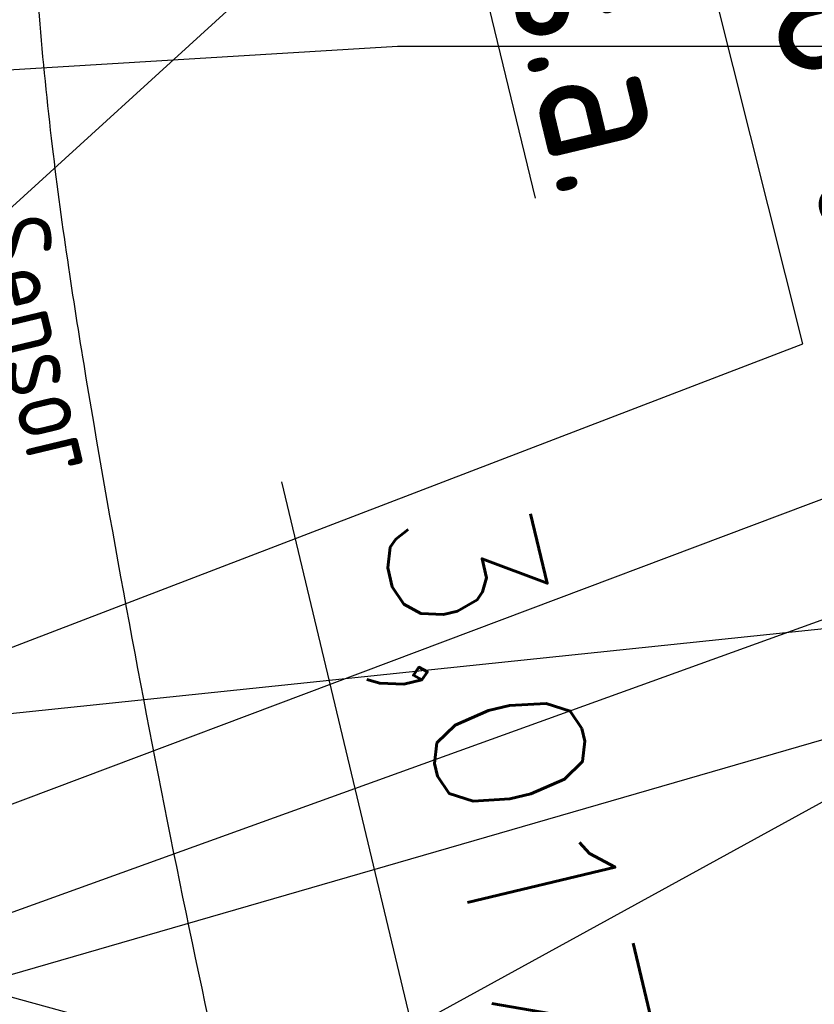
# Model space of a CAD drawing. Header units: millimetres. Extents: x 96940 to 101272, y 432237 to 434659.
# Tile 175 of 256: x 97331.13 to 97336.38, y 433449.96 to 433456.46. Entities that reach past the tile are written whole.
import ezdxf
from ezdxf.enums import TextEntityAlignment as Align

# ---------------------------------------------------------------- set-up
doc = ezdxf.new("R2010")
doc.units = ezdxf.units.MM
for name, color, linetype in [('Ondergrond_Nieuw_IP', 8, 'Continuous'), ('R_BN_N_Kabels_en_leidingen_maatvoering', 1, 'Continuous'), ('R_BN_T_N_Kokersysteem_tekst', 7, 'Continuous'), ('R_BN_T_N_Legplan_maatvoering', 1, 'Continuous'), ('R_BN_T_N_Opsluitband', 1, 'Continuous'), ('R_BN_T_N_Smeerinstallatie_kabels_en_unit', 9, 'Continuous'), ('R_BN_T_N_Smeerinstallatie_kabels_en_unit_Maatvoering', 7, 'Continuous'), ('R_BN_T_N_Tekst', 7, 'Continuous'), ('R_BN_T_N_Vecomwissel_20mkh_Bemating_Tekst', 1, 'Continuous')]:
    doc.layers.add(name, color=color, linetype=linetype)
doc.layers.add('R_BN_T_N_Coordinaten', color=7, linetype='Continuous', lineweight=25)
doc.styles.add('ISO', font='iso.shx')
doc.styles.get("Standard").update_dxf_attribs({"font": 'romans.shx'})
doc.linetypes.add('dSV_BESCHOEIING_LINKS', pattern='A,3,[144,dSV.shx,S=0.1,R=0,X=0,Y=-0.1],2', length=5)
doc.dimstyles.new('RET 1-100', dxfattribs={"dimtxt": 150, "dimasz": 125, "dimexe": 0.1, "dimexo": 0, "dimgap": 50, "dimtad": 1, "dimdec": 0, "dimzin": 1, "dimtxsty": 'ISO', "dimcen": 0, "dimclrd": 1, "dimclre": 1, "dimclrt": 7, "dimaunit": 2, "dimadec": 4, "dimazin": 0, "dimtfac": 1, "dimtdec": 0, "dimtmove": 0, "dimatfit": 0, "dimfxl": 1, "dimarcsym": 0})
doc.dimstyles.new('RET 1-500', dxfattribs={"dimtxt": 1, "dimasz": 1, "dimexe": 0.3, "dimexo": 0, "dimgap": 0.3, "dimtad": 1, "dimdec": 3, "dimzin": 1, "dimtxsty": 'Standard', "dimcen": 0, "dimclrd": 1, "dimclre": 1, "dimclrt": 7, "dimaunit": 2, "dimadec": 4, "dimazin": 0, "dimtfac": 1, "dimtdec": 3, "dimtofl": 0, "dimtmove": 0, "dimatfit": 0, "dimfxl": 1, "dimarcsym": 0})
doc.dimstyles.get("Standard").update_dxf_attribs({"dimtxt": 0.18, "dimasz": 0.18, "dimexe": 0.18, "dimexo": 0.0625, "dimgap": 0.09, "dimtad": 0, "dimtih": 1, "dimtoh": 1, "dimdec": 4, "dimzin": 0, "dimdsep": 46, "dimtxsty": 'Standard', "dimcen": 0.09, "dimadec": 0, "dimazin": 0, "dimtfac": 1, "dimtdec": 4, "dimtofl": 0, "dimtmove": 0, "dimatfit": 3, "dimfxl": 1, "dimtolj": 1, "dimtzin": 0, "dimarcsym": 0})

# ---------------------------------------------------------------- blocks, each defined once
blk = doc.blocks.new('*D225')
at = {"layer": 'Defpoints', "color": 0, "transparency": 16777216}
for p in [(97327.07734551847, 433450.6642010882), (97326.58423581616, 433450.5425176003), (97327.41499446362, 433447.1759544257)]:
    blk.add_point(p, dxfattribs=at)
at = {"layer": 'R_BN_T_N_Smeerinstallatie_kabels_en_unit_Maatvoering', "color": 1, "lineweight": -2, "transparency": 16777216}
for p, q in [((97327.07734551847, 433450.6642010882), (97327.90810416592, 433447.2976379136)), ((97326.58423581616, 433450.5425176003), (97327.41499446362, 433447.1759544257)), ((97328.39354237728, 433447.4174283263), (97331.39989019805, 433448.1592975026)), ((97327.41499446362, 433447.1759544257), (97327.90810416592, 433447.2976379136)), ((97326.92955625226, 433447.0561640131), (97326.4441180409, 433446.9363736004))]:
    blk.add_line(p, q, dxfattribs=at)
at = {"layer": 'R_BN_T_N_Smeerinstallatie_kabels_en_unit_Maatvoering', "color": 1, "transparency": 16777216}
for points in [[(97328.37357730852, 433447.4983346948), (97328.41350744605, 433447.3365219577), (97327.90810416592, 433447.2976379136)], [(97326.9095911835, 433447.1370703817), (97326.94952132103, 433446.9752576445), (97327.41499446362, 433447.1759544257)]]:
    blk.add_solid(points, dxfattribs=at)
at = {"layer": 'R_BN_T_N_Smeerinstallatie_kabels_en_unit_Maatvoering', "color": 7, "transparency": 16777216, "insert": (97330.59769646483, 433448.3193887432), "char_height": 0.5, "attachment_point": 5, "rotation": 13.86180166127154}
blk.add_mtext('0,51', dxfattribs=at)
blk = doc.blocks.new('*D475')
at = {"layer": 'Defpoints', "color": 0, "transparency": 16777216}
for p in [(97334.16578187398, 433447.9603388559), (97326.35121966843, 433446.0954697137), (97327.05152476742, 433443.1609057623)]:
    blk.add_point(p, dxfattribs=at)
at = {"layer": 'R_BN_T_N_Legplan_maatvoering', "color": 1, "lineweight": -2, "transparency": 16777216}
for p, q in [((97334.1657818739, 433447.9603388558), (97332.86589761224, 433453.4073840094)), ((97326.35121966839, 433446.0954697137), (97334.1657818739, 433447.9603388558)), ((97334.63396478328, 433445.9984615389), (97334.39790406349, 433446.9876522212)), ((97327.05152476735, 433443.1609057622), (97334.86608697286, 433445.0257749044))]:
    blk.add_line(p, q, dxfattribs=at)
at = {"layer": 'R_BN_T_N_Legplan_maatvoering', "color": 1, "transparency": 16777216}
for points in [[(97334.56001850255, 433447.0263392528), (97334.23578962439, 433446.9489651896), (97334.1657818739, 433447.9603388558)], [(97334.79607922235, 433446.0371485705), (97334.47185034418, 433445.9597745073), (97334.86608697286, 433445.0257749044)]]:
    blk.add_solid(points, dxfattribs=at)
at = {"layer": 'R_BN_T_N_Legplan_maatvoering', "color": 7, "transparency": 16777216, "insert": (97334.2705647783, 433451.3780093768), "char_height": 1, "attachment_point": 5, "rotation": 283.42204618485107}
blk.add_mtext('3,017', dxfattribs=at)
blk = doc.blocks.new('*D533')
at = {"layer": 'Defpoints', "color": 0, "transparency": 16777216}
for p in [(97328.11276370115, 433452.0303523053), (97331.95357134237, 433445.5886476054), (97329.78481207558, 433445.067821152)]:
    blk.add_point(p, dxfattribs=at)
at = {"layer": 'R_BN_T_N_Vecomwissel_20mkh_Bemating_Tekst', "color": 1, "lineweight": -2, "transparency": 16777216}
for p, q in [((97328.11276370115, 433452.0303523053), (97330.28152296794, 433452.5511787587)), ((97330.31071176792, 433452.4296344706), (97331.92438254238, 433445.7101918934)), ((97329.78481207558, 433445.067821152), (97331.95357134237, 433445.5886476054))]:
    blk.add_line(p, q, dxfattribs=at)
at = {"layer": 'R_BN_T_N_Vecomwissel_20mkh_Bemating_Tekst', "color": 1, "transparency": 16777216}
for points in [[(97330.33096914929, 433452.4344992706), (97330.29045438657, 433452.4247696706), (97330.28152296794, 433452.5511787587)], [(97331.94463992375, 433445.7150566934), (97331.90412516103, 433445.7053270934), (97331.95357134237, 433445.5886476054)]]:
    blk.add_solid(points, dxfattribs=at)
at = {"layer": 'R_BN_T_N_Vecomwissel_20mkh_Bemating_Tekst', "color": 7, "transparency": 16777216, "insert": (97331.26427663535, 433449.1624686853), "char_height": 0.2, "attachment_point": 5, "rotation": 283.5038322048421, "style": 'ISO'}
blk.add_mtext('7,16', dxfattribs=at)

msp = doc.modelspace()

# ---------------------------------------------------------------- linework, layer by layer
at = {"layer": 'Ondergrond_Nieuw_IP', "linetype": 'dSV_BESCHOEIING_LINKS', "flags": 128}
msp.add_lwpolyline([(97339.20900000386, 433484.7090000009, 0.1508990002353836), (97336.69499999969, 433483.2569999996), (97331.73923225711, 433478.4070103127, 0.2287617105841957), (97331.1487873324, 433476.7712266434, -0.01269395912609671), (97331.31098283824, 433474.6959180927, -0.004265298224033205), (97331.35347877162, 433473.732463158, -0.01761259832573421), (97331.35620814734, 433466.2206522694), (97331.23329970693, 433462.6961266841, 0.001041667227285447), (97331.20144790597, 433461.7246388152, 0.002083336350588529), (97331.17641087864, 433460.7809527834, 0.003125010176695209), (97331.16165598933, 433459.8650463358, 0.004166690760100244), (97331.16030185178, 433458.977015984, 0.005208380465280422), (97331.17511535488, 433458.1171070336, 0.006250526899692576), (97331.20850911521, 433457.2856772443, 0.007278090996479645), (97331.26239700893, 433456.4849755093, 0.009306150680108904), (97331.34923219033, 433455.622707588, 0.007304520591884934), (97331.45651033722, 433454.8244364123, 0.004276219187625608), (97331.57208115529, 433454.0931857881, 0.01759807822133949), (97332.8789130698, 433447.6626918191), (97333.58229747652, 433444.7337479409, 0.001041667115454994), (97333.81124041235, 433443.7890849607, 0.002083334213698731), (97334.0393198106, 433442.8730346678), (97334.03891562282, 433442.8729322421, 0.1038185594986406), (97353.06959480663, 433403.9823375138, 0.1141643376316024), (97375.92485246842, 433385.4444014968, 0.452971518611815), (97378.69838296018, 433386.6056556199), (97381.44962151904, 433394.8077786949, 0.1406308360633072), (97381.49837628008, 433395.909928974), (97378.52300000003, 433408.325)], format="xyb", dxfattribs=at)

# ---------------------------------------------------------------- texts
at = {"layer": 'R_BN_T_N_Smeerinstallatie_kabels_en_unit', "linetype": 'Continuous', "ltscale": 0.05, "style": 'ISO', "width": 0.9}
msp.add_text('Sensor', height=0.5, rotation=283.5038321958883, dxfattribs=at).set_placement((97331.0621502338, 433455.148169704), align=Align.MIDDLE_LEFT)
at = {"layer": 'R_BN_T_N_Tekst', "linetype": 'Continuous', "ltscale": 0.05, "style": 'ISO', "width": 0.9}
for s, p in [('Smeersysteemkast SI 16-01', (97333.8829625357, 433467.8794764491)), ('w.s.a.', (97334.59343665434, 433457.8511780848))]:
    msp.add_text(s, height=1, rotation=283.5038321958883, dxfattribs=at).set_placement(p, align=Align.MIDDLE_LEFT)

# ---------------------------------------------------------------- dimensions: what is measured, and where the dimension line sits
at = {"layer": 'R_BN_T_N_Legplan_maatvoering', "color": 1}
dim = msp.add_linear_dim(base=(97334.16578187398, 433447.9603388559), p1=(97327.05152476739, 433443.1609057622), p2=(97326.35121966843, 433446.0954697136), angle=103.42204618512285, dimstyle='RET 1-500', override={"dimexe": 0, "dimzin": 0, "dimtofl": 1, "dimatfit": 2}, dxfattribs=at)
dim.commit()
dim.dimension.update_dxf_attribs({"geometry": '*D475', "text_midpoint": (97333.3997786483, 433451.1702047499), "dimtype": 161})
at = {"layer": 'R_BN_T_N_Smeerinstallatie_kabels_en_unit_Maatvoering'}
dim = msp.add_linear_dim(base=(97327.41499446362, 433447.1759544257), p1=(97327.07734551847, 433450.6642010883), p2=(97326.58423581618, 433450.5425176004), angle=193.86180166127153, dimstyle='RET 1-500', override={"dimtxt": 0.5, "dimasz": 0.5, "dimexe": 0, "dimgap": 0.05, "dimdec": 2, "dimzin": 0, "dimtofl": 1, "dimatfit": 2}, dxfattribs=at)
dim.commit()
dim.dimension.update_dxf_attribs({"geometry": '*D225', "text_midpoint": (97330.68097932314, 433447.9818936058), "dimtype": 161})
at = {"layer": 'R_BN_T_N_Vecomwissel_20mkh_Bemating_Tekst'}
dim = msp.add_linear_dim(base=(97331.95357134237, 433445.5886476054), p1=(97328.11276370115, 433452.0303523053), p2=(97329.78481207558, 433445.067821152), angle=283.5038322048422, dimstyle='RET 1-100', override={"dimtxt": 0.2, "dimasz": 0.125, "dimexe": 0, "dimgap": 0.05, "dimdec": 2}, dxfattribs=at)
dim.commit()
dim.dimension.update_dxf_attribs({"geometry": '*D533', "text_midpoint": (97331.10453271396, 433449.1241062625), "dimtype": 161})

# ---------------------------------------------------------------- leaders
at = {"layer": 'R_BN_N_Kabels_en_leidingen_maatvoering', "color": 1, "annotation_type": 0, "has_hookline": 1, "hookline_direction": 0}
for points, text_width in [([(97325.52948781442, 433455.7954519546), (97333.62796055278, 433456.2846192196)], 10.71428571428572), ([(97326.72006416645, 433451.4241059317), (97336.58162155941, 433452.4537578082)], 10.76190476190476), ([(97326.80363185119, 433450.8367849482), (97336.48464818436, 433448.5090371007)], 10.71428571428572), ([(97326.5772813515, 433450.5441109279), (97336.02560043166, 433444.7424310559), (97336.32560043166, 433444.7424310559)], 10.76190476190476)]:
    msp.add_leader(points, dimstyle='RET 1-500', override={"dimasz": 0.3, "dimexe": 0, "dimzin": 0, "dimtofl": 1, "dimatfit": 2}, dxfattribs=dict(at, text_width=text_width))
at = {"layer": 'R_BN_T_N_Coordinaten', "annotation_type": 0, "has_hookline": 1, "hookline_direction": 0, "text_width": 10.71428571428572}
msp.add_leader([(97324.71271222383, 433452.8998912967), (97338.50538416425, 433460.7722845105), (97339.50538416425, 433460.7722845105)], dimstyle='RET 1-500', override={"dimexe": 0, "dimzin": 0, "dimtofl": 1, "dimatfit": 2}, dxfattribs=at)
at = {"layer": 'R_BN_T_N_Coordinaten', "color": 7, "annotation_type": 0, "has_hookline": 1, "hookline_direction": 0, "text_width": 10.71428571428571}
msp.add_leader([(97326.41733814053, 433445.8017048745), (97342.95017657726, 433454.8675506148), (97343.95017657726, 433454.8675506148)], dimstyle='RET 1-500', override={"dimexe": 0, "dimzin": 0, "dimtofl": 1, "dimatfit": 2}, dxfattribs=at)
at = {"layer": 'R_BN_T_N_Kokersysteem_tekst', "color": 1, "linetype": 'Continuous', "ltscale": 0.05}
msp.add_leader([(97327.5694146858, 433450.9651425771), (97338.55604351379, 433447.9613845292), (97339.67499136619, 433443.3648196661)], dimstyle='Standard', override={"dimasz": 0.5}, dxfattribs=at)
at = {"layer": 'R_BN_T_N_Opsluitband', "color": 1, "linetype": 'Continuous', "ltscale": 0.05}
msp.add_leader([(97327.86755480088, 433449.4051816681), (97343.02646206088, 433454.879327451), (97338.72228908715, 433472.2170948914)], dimstyle='Standard', override={"dimasz": 1}, dxfattribs=at)
at = {"layer": 'R_BN_T_N_Tekst', "color": 1, "linetype": 'Continuous', "ltscale": 0.05}
for points in [[(97327.5694146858, 433450.9651425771), (97336.30323416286, 433454.3190086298), (97334.02352544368, 433463.4326641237)], [(97327.74319819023, 433450.0211321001), (97338.64075930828, 433454.128170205), (97336.36105058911, 433463.2418256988)], [(97327.23587097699, 433451.7170753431), (97333.92334009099, 433457.8133808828), (97334.53808820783, 433455.2817831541)], [(97329.35584735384, 433449.6551038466), (97337.91038938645, 433452.1339862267), (97341.71653302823, 433436.1963924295)], [(97329.35584735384, 433449.6551038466), (97337.91038938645, 433452.1339862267), (97341.71653302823, 433436.1963924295)]]:
    msp.add_leader(points, dimstyle='Standard', override={"dimasz": 1}, dxfattribs=at)

doc.saveas('drawing.dxf')
